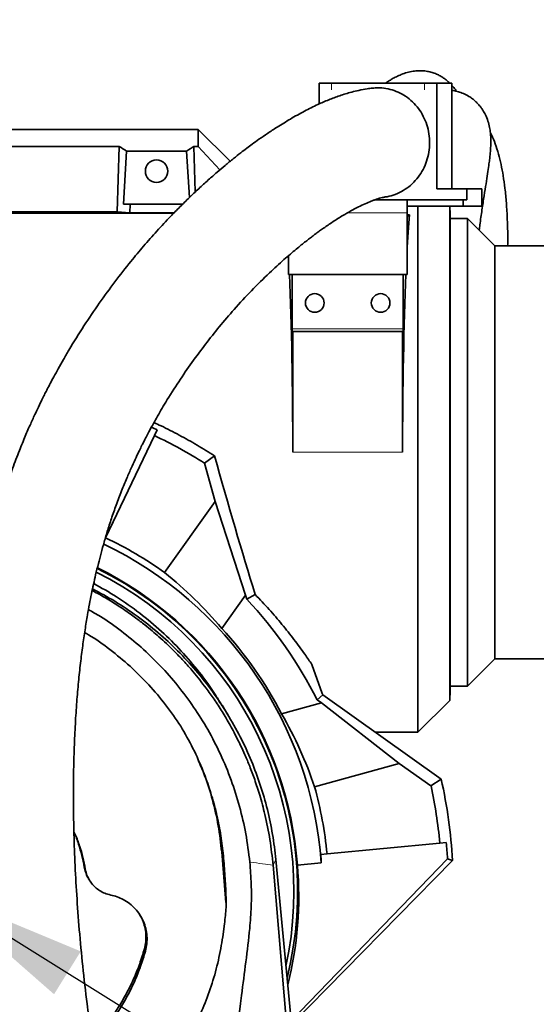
# Model space of a CAD drawing. Header units: millimetres. Extents: x 0 to 11920, y 0 to 8400.
# Tile 26 of 65: x 2502 to 2737, y 6774 to 7222. Entities that reach past the tile are written whole.
import ezdxf

# ---------------------------------------------------------------- set-up
doc = ezdxf.new("R2010")
doc.units = ezdxf.units.MM
doc.header["$LTSCALE"] = 20
doc.styles.add('SLDTEXTSTYLE0', font='TXT', dxfattribs={"width": 0.605})
doc.dimstyles.new('SLDDIMSTYLE0', dxfattribs={"dimtxt": 70, "dimasz": 70, "dimexe": 0, "dimexo": 0.0625, "dimgap": 17.5, "dimtad": 1, "dimdec": 1, "dimrnd": 1e-09, "dimzin": 12, "dimdsep": 46, "dimtxsty": 'SLDTEXTSTYLE0', "dimsah": 1, "dimcen": 0.09, "dimadec": 0, "dimazin": 3, "dimtfac": 1, "dimtofl": 0, "dimtmove": 0, "dimatfit": 3, "dimfxl": 1, "dimfrac": 2, "dimtolj": 1, "dimtzin": 12, "dimarcsym": 0})
doc.dimstyles.new('SLDDIMSTYLE1', dxfattribs={"dimtxt": 70, "dimasz": 70, "dimexe": 0, "dimexo": 0.0625, "dimgap": 17.5, "dimtad": 1, "dimdec": 0, "dimrnd": 1e-09, "dimzin": 12, "dimdsep": 46, "dimtxsty": 'SLDTEXTSTYLE0', "dimsah": 1, "dimcen": 0.09, "dimadec": 0, "dimazin": 3, "dimtfac": 1, "dimtofl": 0, "dimtmove": 0, "dimatfit": 3, "dimfxl": 1, "dimfrac": 2, "dimtolj": 1, "dimtzin": 12, "dimarcsym": 0})
doc.dimstyles.new('SLDDIMSTYLE2', dxfattribs={"dimtxt": 0.18, "dimasz": 70, "dimexe": 0, "dimexo": 0.0625, "dimgap": 0, "dimtad": 0, "dimtih": 1, "dimtoh": 1, "dimdec": 0, "dimrnd": 1e-09, "dimzin": 0, "dimdsep": 46, "dimtxsty": 'Standard', "dimsah": 1, "dimcen": 0.09, "dimadec": 0, "dimazin": 0, "dimtfac": 70, "dimtdec": 0, "dimtofl": 0, "dimtmove": 0, "dimatfit": 3, "dimfxl": 1, "dimfrac": 2, "dimtolj": 1, "dimtzin": 0, "dimarcsym": 0})

# ---------------------------------------------------------------- blocks, each defined once
blk = doc.blocks.new('_D')
at = {"color": 7, "linetype": 'Continuous', "lineweight": 0}
for p, q in [((2464.17, 6829.26), (2464.17, 7487.16)), ((4056.67, 7029.26), (4056.67, 7487.16)), ((2464.17, 7457.16), (4056.67, 7457.16))]:
    blk.add_line(p, q, dxfattribs=at)
at = {"color": 7, "linetype": 'Continuous', "lineweight": 18}
for points in [[(2464.17, 7457.16), (2534.17, 7447.16), (2534.17, 7467.16)], [(4056.67, 7457.16), (3986.67, 7467.16), (3986.67, 7447.16)]]:
    blk.add_solid(points, dxfattribs=at)
at = {"color": 7, "linetype": 'Continuous', "lineweight": 18, "insert": (3113.37, 7547.4), "char_height": 70, "attachment_point": 1, "style": 'SLDTEXTSTYLE0'}
blk.add_mtext('1592,5', dxfattribs=at)
blk = doc.blocks.new('_D_1')
at = {"color": 7, "linetype": 'Continuous', "lineweight": 0}
for p, q in [((2062.78, 6911.39), (2062.78, 7767.16)), ((4256.67, 7128.26), (4256.67, 7767.16)), ((2062.78, 7737.16), (4256.67, 7737.16))]:
    blk.add_line(p, q, dxfattribs=at)
at = {"color": 7, "linetype": 'Continuous', "lineweight": 18}
for centre, start, end in [((3160.21, 7790.88), 153.4349, 206.5651), ((3159.24, 7790.88), 333.4349, 26.5651)]:
    blk.add_arc(centre, 120.11, start, end, dxfattribs=at)
for points in [[(2062.78, 7737.16), (2132.78, 7727.16), (2132.78, 7747.16)], [(4256.67, 7737.16), (4186.67, 7747.16), (4186.67, 7727.16)]]:
    blk.add_solid(points, dxfattribs=at)
at = {"color": 7, "linetype": 'Continuous', "lineweight": 18, "insert": (3052.78, 7827.4), "char_height": 70, "attachment_point": 1, "style": 'SLDTEXTSTYLE0'}
blk.add_mtext('2194', dxfattribs=at)
blk = doc.blocks.new('_D_3')
at = {"color": 7, "linetype": 'Continuous', "lineweight": 0}
for p, q in [((2176.67, 7081.76), (2176.67, 7627.16)), ((4256.67, 7128.26), (4256.67, 7627.16)), ((4256.67, 7597.16), (2176.67, 7597.16))]:
    blk.add_line(p, q, dxfattribs=at)
at = {"color": 7, "linetype": 'Continuous', "lineweight": 18}
for points in [[(2176.67, 7597.16), (2246.67, 7587.16), (2246.67, 7607.16)], [(4256.67, 7597.16), (4186.67, 7607.16), (4186.67, 7587.16)]]:
    blk.add_solid(points, dxfattribs=at)
at = {"color": 7, "linetype": 'Continuous', "lineweight": 18, "insert": (3109.72, 7687.4), "char_height": 70, "attachment_point": 1, "style": 'SLDTEXTSTYLE0'}
blk.add_mtext('2080', dxfattribs=at)

msp = doc.modelspace()

# ---------------------------------------------------------------- linework, layer by layer
at = {"color": 7, "linetype": 'Continuous', "lineweight": 35}
for p, q in [((2638.19, 7193.26), (2638.19, 7183.85)), ((2638.19, 7193.26), (2643.83, 7193.26)), ((2686.11, 7193.26), (2643.83, 7193.26)), ((2686.11, 7193.26), (2691.75, 7193.26)), ((2691.75, 7145.26), (2691.75, 7193.26)), ((2691.75, 7193.26), (2698.59, 7193.26)), ((2698.59, 7145.26), (2698.59, 7193.26)), ((2333.64, 7172.26), (2583.17, 7172.26)), ((2583.17, 7164.55), (2583.17, 7172.26)), ((2597.66, 7157.76), (2583.17, 7172.26)), ((2391.16, 7164.55), (2547.17, 7164.55)), ((2546.27, 7134.7), (2547.17, 7164.55)), ((2550.52, 7162.37), (2549.06, 7138.26)), ((2550.52, 7162.37), (2577.82, 7162.37)), ((2577.82, 7162.37), (2579.09, 7141.26)), ((2581.78, 7143.81), (2581.16, 7164.55)), ((2581.16, 7164.55), (2583.17, 7164.55)), ((2592.98, 7153.87), (2583.17, 7164.55)), ((2705.38, 7145.26), (2691.75, 7145.26)), ((2705.38, 7145.26), (2712.22, 7145.26)), ((2705.38, 7145.26), (2705.38, 7140.26)), ((2712.22, 7145.26), (2712.22, 7137.26)), ((2549.06, 7138.26), (2552.15, 7138.26)), ((2552.03, 7134.35), (2552.15, 7138.26)), ((2576.18, 7138.26), (2552.15, 7138.26)), ((2678.17, 7140.26), (2663.66, 7140.26)), ((2678.17, 7140.26), (2678.17, 7134.26)), ((2678.17, 7140.26), (2703.67, 7140.26)), ((2703.67, 7140.26), (2703.67, 7137.26)), ((2703.67, 7140.26), (2705.38, 7140.26)), ((2345.67, 7134.08), (2571.93, 7134.08)), ((2546.27, 7134.7), (2392.06, 7134.7)), ((2552.03, 7134.35), (2546.27, 7134.7)), ((2572.19, 7134.35), (2552.03, 7134.35)), ((2678.17, 7137.26), (2703.67, 7137.26)), ((2678.17, 7106.26), (2678.17, 7134.26)), ((2679.31, 7133.4), (2678.17, 7133.4)), ((2679.31, 7133.4), (2678.17, 7132.26)), ((2683.17, 6897.76), (2683.17, 7137.26)), ((2697.61, 6912.2), (2697.61, 7137.26)), ((2697.85, 7133.73), (2697.67, 7137.26)), ((2697.85, 7133.73), (2697.85, 6916.78)), ((2703.67, 7137.26), (2712.22, 7137.26)), ((2705.67, 7131.76), (2697.85, 7131.76)), ((2718.17, 7119.26), (2705.67, 7131.76)), ((2705.67, 7131.76), (2705.67, 6918.76)), ((2961.82, 7119.26), (2718.17, 7119.26)), ((2718.17, 6931.26), (2718.17, 7119.26)), ((2624.17, 7114.74), (2624.17, 7106.26)), ((2624.17, 7106.26), (2678.17, 7106.26)), ((2625.88, 7081.46), (2625.88, 7106.26)), ((2676.45, 7106.26), (2676.45, 7081.46)), ((2626.17, 7080.26), (2625.94, 7080.26)), ((2626.17, 7080.26), (2626.17, 7025.26)), ((2676.17, 7080.26), (2626.17, 7080.26)), ((2676.17, 7025.26), (2676.17, 7080.26)), ((2676.39, 7080.26), (2676.17, 7080.26)), ((2563.18, 7032.85), (2564.42, 7035.45)), ((2563.18, 7032.85), (2540.97, 6986.29)), ((2590.56, 7023.69), (2586.03, 7020.32)), ((2586.03, 7020.32), (2590.86, 7002.88)), ((2590.86, 7002.88), (2567.77, 6970.5)), ((2590.86, 7002.88), (2604.65, 6960.22)), ((2540.97, 6986.29), (2540.72, 6985.75)), ((2534.86, 6962.29), (2535.5, 6961.97)), ((2593.83, 6945.04), (2604.65, 6960.22)), ((2605.18, 6958.33), (2604.65, 6960.22)), ((2609.04, 6960.5), (2605.18, 6958.33)), ((2634.9, 6928.63), (2639.52, 6915.44)), ((2705.67, 6918.76), (2718.17, 6931.26)), ((2718.17, 6931.26), (2961.82, 6931.26)), ((2697.85, 6918.76), (2705.67, 6918.76)), ((2639.85, 6914.8), (2637.27, 6912.58)), ((2639.85, 6914.8), (2693.73, 6876.36)), ((2697.61, 6912.2), (2697.85, 6916.78)), ((2596.65, 6905.69), (2593.99, 6910.07)), ((2639.25, 6911.17), (2621.07, 6906.13)), ((2639.25, 6911.17), (2637.27, 6912.58)), ((2639.25, 6911.17), (2674.62, 6883.62)), ((2683.17, 6897.76), (2697.61, 6912.2)), ((2663.74, 6897.76), (2683.17, 6897.76)), ((2664.32, 6897.35), (2664.62, 6897.76)), ((2636.09, 6872.93), (2674.62, 6883.62)), ((2674.62, 6883.62), (2689.09, 6873.3)), ((2617.16, 6880.47), (2616.95, 6880.34)), ((2693.73, 6876.36), (2689.09, 6873.3)), ((2641.75, 6842.36), (2693.11, 6847.3)), ((2693.11, 6847.3), (2695.98, 6847.58)), ((2595.75, 6820.29), (2593.8, 6843.25)), ((2638.89, 6842.08), (2641.75, 6842.36)), ((2618.48, 6839.82), (2657.9, 6422.26)), ((2625.42, 6766.34), (2696.67, 6840.19)), ((2625.57, 6764.7), (2698.93, 6839.35)), ((2628.25, 6837.31), (2639.15, 6838.36)), ((2696.67, 6840.19), (2698.93, 6839.35)), ((2637.12, 6602.14), (2617.19, 6837.2)), ((2533.24, 6831.02), (2533.65, 6830.35)), ((2594.26, 6804.61), (2595.1, 6810.6))]:
    msp.add_line(p, q, dxfattribs=at)
at = {"color": 8, "linetype": 'Continuous', "lineweight": 18}
for p, q in [((2643.83, 7193.26), (2643.83, 7190.26)), ((2686.11, 7190.26), (2686.11, 7193.26)), ((2678.17, 7134.26), (2651.04, 7134.26)), ((2625.88, 7081.46), (2676.45, 7081.46)), ((2626.17, 7025.26), (2676.17, 7025.26)), ((2594.51, 6841.93), (2593.8, 6843.25)), ((2617.19, 6837.2), (2618.48, 6839.82)), ((2531.72, 6835.54), (2531.25, 6836.38)), ((2559.08, 6798.11), (2558.62, 6799.15))]:
    msp.add_line(p, q, dxfattribs=at)
at = {"color": 7, "linetype": 'Continuous', "lineweight": 35}
for centre, radius in [((2564.17, 7153.26), 5.1), ((2636.17, 7093.26), 4.25), ((2666.17, 7093.26), 4.25)]:
    msp.add_circle(centre, radius, dxfattribs=at)
for radius, start, end in [(230, 58.0057, 64.5), (178.41, 54.5, 64.5), (175.48, 4.2813, 64.367), (164.21, 346.1123, 63.6069), (164.52, 4.2002, 63.629), (162.5, 347.9171, 63.4777), (193.89, 26.7685, 43.3401), (176.52, 27.2673, 42.7327), (197.19, 27.0062, 27.2174), (230, 5.5, 12.0575), (235.19, 3.4353, 12.5507), (178.41, 5.5, 15.5)]:
    msp.add_arc((2464.17, 6825.26), radius, start, end, dxfattribs=at)
for centre, major_axis, ratio, start_param, end_param in [((2511.62, 7025.26), (13.29, 146.8), 0.574205, 5.966268, 6.009786), ((2616.71, 7025.26), (-13.29, 146.8), 0.574205, 0.2734, 0.316917), ((2682.85, 7025.26), (0, 127.5), 0.052408, 0.558264, 0.776361), ((2619.48, 7025.26), (0, 127.5), 0.052408, 4.712389, 5.400778), ((2682.85, 7025.26), (0, 127.5), 0.052408, 0.882407, 1.570796), ((2625.94, 7081.46), (0, 1.2), 0.052408, 1.570796, 3.141593), ((2676.39, 7081.46), (0, 1.2), 0.052408, 3.141593, 4.712389), ((2461.21, 6826.66), (210.24, -100.28), 0.999901, 1.556753, 1.56917), ((2597.06, 7025.26), (-35.45, 127.49), 0.050492, 1.569053, 2.089497), ((2456.53, 6830.7), (145.65, -103.89), 0.998626, 1.31436, 1.518365), ((2466.67, 6816.22), (-47.81, 172.4), 0.998626, 4.764821, 4.968825), ((2464.48, 6822), (-22.33, 231.86), 0.999901, 4.694585, 4.726432), ((2463.93, 6827.71), (-16.83, 174.75), 0.999901, 4.677081, 4.698346), ((2464.39, 6822.96), (-15.77, 163.75), 0.999901, 4.369128, 4.703745)]:
    msp.add_ellipse(centre, major_axis=major_axis, ratio=ratio, start_param=start_param, end_param=end_param, dxfattribs=at)
for points, knots in [([(2697.68, 7193.26), (2697.34, 7193.6), (2696.58, 7194.36), (2695.21, 7195.42), (2693.67, 7196.43), (2691.97, 7197.32), (2690.06, 7198.09), (2687.96, 7198.66), (2685.68, 7198.99), (2683.37, 7199.04), (2680.88, 7198.81), (2678.24, 7198.24), (2675.67, 7197.36), (2673.4, 7196.34), (2671.47, 7195.3), (2669.81, 7194.3), (2668.78, 7193.58), (2668.31, 7193.26)], [0, 0, 0, 0, 0.044769, 0.100254, 0.154103, 0.207586, 0.269201, 0.334858, 0.404772, 0.480619, 0.564935, 0.657265, 0.744318, 0.819153, 0.883925, 0.948152, 1, 1, 1, 1]), ([(2700.68, 7189.64), (2700.52, 7189.9), (2699.89, 7190.88), (2699.14, 7191.7), (2698.59, 7192.31)], [0, 0, 0, 0, 0.259919, 1, 1, 1, 1]), ([(2662.52, 7191.06), (2661.7, 7190.97), (2659.6, 7190.75), (2656.4, 7190.12), (2653.1, 7189.33), (2650.21, 7188.5), (2646.69, 7187.35), (2642.48, 7185.76), (2637.18, 7183.45), (2631.35, 7180.56), (2625.17, 7177.12), (2619.56, 7173.69), (2614.8, 7170.56), (2611.04, 7167.96), (2607.89, 7165.7), (2605.13, 7163.64), (2602.31, 7161.49), (2599.01, 7158.89), (2595.42, 7155.95), (2591.58, 7152.7), (2587.58, 7149.19), (2583.34, 7145.32), (2579.03, 7141.22), (2574.78, 7137.03), (2569.87, 7132), (2564.36, 7126.08), (2558.31, 7119.23), (2551.93, 7111.59), (2545.2, 7103.01), (2538.07, 7093.25), (2531.08, 7082.91), (2525.66, 7074.2), (2521.78, 7067.58), (2519.49, 7063.52), (2517.49, 7059.87), (2515.83, 7056.75), (2514.49, 7054.18), (2513.35, 7051.94), (2512.16, 7049.56), (2510.7, 7046.57), (2508.88, 7042.73), (2506.73, 7038.02), (2504.29, 7032.4), (2501.53, 7025.64), (2498.68, 7018.14), (2495.99, 7010.36), (2493.66, 7003.04), (2491.67, 6996.24), (2489.99, 6990), (2488.58, 6984.42), (2487.42, 6979.5), (2486.44, 6975.06), (2485.53, 6970.72), (2484.64, 6966.2), (2483.6, 6960.6), (2482.45, 6953.81), (2481.24, 6945.69), (2480.09, 6936.9), (2479.05, 6927.43), (2478.12, 6917.22), (2477.35, 6906.19), (2476.76, 6894.24), (2476.4, 6881.36), (2476.32, 6867.59), (2476.55, 6852.95), (2477.13, 6837.52), (2478.05, 6821.31), (2479.32, 6804.37), (2480.96, 6786.74), (2482.48, 6772.34), (2483.55, 6763.82), (2483.86, 6761.37)], [0, 0, 0, 0, 0.007112, 0.018275, 0.027849, 0.036271, 0.044532, 0.060325, 0.076279, 0.096605, 0.118145, 0.138779, 0.153581, 0.166906, 0.177651, 0.186095, 0.195635, 0.20712, 0.220579, 0.233289, 0.24739, 0.262702, 0.277993, 0.293014, 0.307749, 0.33029, 0.352036, 0.372949, 0.399646, 0.42601, 0.452526, 0.479104, 0.489171, 0.498614, 0.506728, 0.513539, 0.519066, 0.523329, 0.527895, 0.534136, 0.542025, 0.551527, 0.562602, 0.575197, 0.590338, 0.604362, 0.617152, 0.628766, 0.639252, 0.648647, 0.656534, 0.663498, 0.670299, 0.677563, 0.685286, 0.697053, 0.70976, 0.723422, 0.738056, 0.753685, 0.770578, 0.788914, 0.808703, 0.829954, 0.852669, 0.876859, 0.902536, 0.929679, 0.958219, 0.988031, 1, 1, 1, 1]), ([(2671.47, 7190.26), (2670.2, 7190.56), (2667.63, 7191.18), (2664.57, 7191.41), (2662.89, 7191.07), (2662.53, 7191)], [0, 0, 0, 0, 0.432457, 0.877451, 1, 1, 1, 1]), ([(2668.05, 7141.55), (2668.39, 7141.58), (2670.03, 7141.71), (2672.91, 7142.65), (2676.52, 7144.35), (2679.82, 7146.74), (2682.68, 7149.66), (2685.06, 7153.07), (2686.85, 7156.83), (2688.03, 7160.89), (2688.54, 7165.06), (2688.39, 7169.3), (2687.59, 7173.42), (2686.12, 7177.37), (2684.08, 7180.97), (2681.47, 7184.19), (2678.46, 7186.83), (2675.1, 7188.94), (2672.69, 7189.81), (2671.47, 7190.26)], [0, 0, 0, 0, 0.015908, 0.076869, 0.139598, 0.200553, 0.263278, 0.324206, 0.386902, 0.447785, 0.510435, 0.571286, 0.633901, 0.69476, 0.757382, 0.81829, 0.880961, 0.939694, 1, 1, 1, 1]), ([(2711.07, 7126.36), (2711.16, 7127.17), (2711.51, 7130.33), (2712.28, 7135.69), (2713.25, 7141.98), (2714.13, 7147.5), (2714.84, 7152.03), (2715.36, 7155.54), (2715.74, 7158.37), (2715.99, 7160.62), (2716.18, 7162.92), (2716.32, 7165.51), (2716.32, 7168.1), (2716.13, 7170.76), (2715.78, 7173.2), (2715.07, 7176.11), (2713.95, 7178.88), (2712.93, 7180.71), (2712.02, 7182.06), (2711.28, 7183.02), (2710.63, 7183.77), (2709.91, 7184.53), (2709.05, 7185.35), (2707.85, 7186.33), (2706.17, 7187.49), (2703.84, 7188.69), (2701.46, 7189.5), (2699.81, 7189.9), (2698.85, 7190.02), (2698.59, 7190.05)], [0, 0, 0, 0, 0.02324, 0.09052, 0.157895, 0.219306, 0.275926, 0.328681, 0.366121, 0.398408, 0.430214, 0.46986, 0.516786, 0.556573, 0.599008, 0.644012, 0.68918, 0.727579, 0.750483, 0.769511, 0.784386, 0.795516, 0.81267, 0.834423, 0.861061, 0.899558, 0.941081, 0.984218, 1, 1, 1, 1]), ([(2723.99, 7119.26), (2724, 7120.4), (2724.06, 7124.49), (2723.88, 7131.05), (2723.46, 7138.67), (2722.81, 7145.35), (2722, 7151.17), (2721.01, 7156.37), (2719.82, 7161.2), (2718.37, 7165.71), (2717.09, 7168.94), (2716.26, 7170.61), (2716.06, 7171.02)], [0, 0, 0, 0, 0.053099, 0.189054, 0.316887, 0.434553, 0.542823, 0.644036, 0.748467, 0.857967, 0.965968, 1, 1, 1, 1]), ([(2533.3, 6768.35), (2533.04, 6770.27), (2532.03, 6777.81), (2530.56, 6790.99), (2528.97, 6807.55), (2527.78, 6823.45), (2526.96, 6838.59), (2526.48, 6852.9), (2526.29, 6866.33), (2526.35, 6878.88), (2526.65, 6890.55), (2527.14, 6901.35), (2527.79, 6911.32), (2528.58, 6920.52), (2529.49, 6929.05), (2530.49, 6936.97), (2531.56, 6944.3), (2532.61, 6950.64), (2533.6, 6956.08), (2534.51, 6960.7), (2535.45, 6965.13), (2536.48, 6969.73), (2537.63, 6974.47), (2538.92, 6979.44), (2540.34, 6984.56), (2541.99, 6990.08), (2543.91, 6995.98), (2546.09, 7002.19), (2548.44, 7008.3), (2550.77, 7013.92), (2552.88, 7018.73), (2554.71, 7022.7), (2556.22, 7025.85), (2557.4, 7028.24), (2558.42, 7030.26), (2559.48, 7032.31), (2560.77, 7034.77), (2562.33, 7037.66), (2564.15, 7040.94), (2566.18, 7044.46), (2569.54, 7050.11), (2574.23, 7057.51), (2580.27, 7066.29), (2586.44, 7074.61), (2592.84, 7082.64), (2599.83, 7090.8), (2607.46, 7099.04), (2613.95, 7105.46), (2618.87, 7110.06), (2622.04, 7112.91), (2624.98, 7115.47), (2627.61, 7117.68), (2629.94, 7119.59), (2631.98, 7121.21), (2633.77, 7122.6), (2635.34, 7123.8), (2636.85, 7124.93), (2638.45, 7126.09), (2640.28, 7127.39), (2642.31, 7128.79), (2644.47, 7130.24), (2646.71, 7131.68), (2649.44, 7133.36), (2652.6, 7135.18), (2656.01, 7136.98), (2659.12, 7138.46), (2661.52, 7139.47), (2663.28, 7140.13), (2664.54, 7140.57), (2665.78, 7140.95), (2666.93, 7141.26), (2667.67, 7141.42), (2667.97, 7141.46), (2668.06, 7141.48)], [0, 0, 0, 0, 0.010396, 0.040925, 0.0701, 0.097812, 0.123982, 0.148553, 0.171491, 0.192804, 0.212535, 0.230742, 0.247483, 0.262894, 0.277303, 0.29077, 0.303322, 0.314978, 0.32367, 0.331805, 0.339388, 0.347374, 0.356661, 0.365417, 0.375124, 0.385816, 0.397547, 0.41039, 0.424115, 0.436697, 0.447691, 0.457003, 0.464607, 0.470356, 0.474553, 0.479558, 0.485835, 0.493267, 0.501987, 0.51181, 0.521779, 0.548936, 0.576122, 0.603203, 0.63106, 0.660584, 0.69487, 0.730865, 0.745418, 0.759562, 0.772506, 0.784249, 0.794442, 0.803536, 0.811543, 0.818476, 0.824683, 0.832074, 0.840377, 0.849939, 0.860246, 0.870926, 0.881952, 0.900111, 0.91793, 0.934786, 0.950744, 0.95905, 0.967367, 0.975667, 0.984669, 0.995558, 1, 1, 1, 1]), ([(2590.56, 7023.69), (2587.93, 7025.32), (2582.67, 7028.59), (2574.53, 7033.09), (2567.95, 7036.5), (2564.04, 7038.28), (2562.95, 7038.77)], [0, 0, 0, 0, 0.294844, 0.589694, 0.886594, 1, 1, 1, 1]), ([(2535.02, 6963.08), (2538.43, 6961.24), (2545.41, 6957.48), (2555.36, 6950.76), (2564.93, 6943.24), (2573.88, 6934.97), (2582.15, 6926.02), (2589.69, 6916.45), (2596.45, 6906.32), (2602.41, 6895.69), (2607.43, 6884.82), (2611.53, 6873.77), (2614.72, 6862.64), (2617.13, 6851.32), (2618.03, 6843.65), (2618.47, 6839.82)], [0, 0, 0, 0, 0.0746, 0.152861, 0.231151, 0.30947, 0.387821, 0.466204, 0.544618, 0.623059, 0.701524, 0.77612, 0.850734, 0.925363, 1, 1, 1, 1]), ([(2535.55, 6965.52), (2539.04, 6963.56), (2546.29, 6959.47), (2556.59, 6952.13), (2566.44, 6943.89), (2575.51, 6934.89), (2583.76, 6925.12), (2589.92, 6916.8), (2592.99, 6911.52), (2593.88, 6910)], [0, 0, 0, 0, 0.147521, 0.306085, 0.464649, 0.620004, 0.775362, 0.935162, 1, 1, 1, 1]), ([(2571.92, 6934.98), (2570.83, 6936.05), (2568.66, 6938.19), (2565.41, 6941.16), (2562.15, 6943.98), (2558.62, 6946.87), (2555.27, 6949.43), (2552.01, 6951.8), (2548.9, 6953.95), (2545.65, 6956.07), (2542.35, 6958.11), (2539.09, 6960.02), (2536.74, 6961.29), (2535.5, 6961.97)], [0, 0, 0, 0, 0.100719, 0.20117, 0.290385, 0.38513, 0.501885, 0.568022, 0.651023, 0.751005, 0.823918, 0.906882, 1, 1, 1, 1]), ([(2609.04, 6960.5), (2611.2, 6958.24), (2615.5, 6953.71), (2621.39, 6946.82), (2626.81, 6939.97), (2631.32, 6933.85), (2633.84, 6930.17), (2634.9, 6928.63)], [0, 0, 0, 0, 0.208114, 0.4162126, 0.6300982, 0.8439732, 1, 1, 1, 1]), ([(2533.16, 6953.61), (2534.98, 6952.58), (2540.19, 6949.63), (2548.23, 6943.91), (2557.37, 6936.46), (2565.96, 6928.14), (2573.95, 6919.03), (2581.17, 6909.32), (2587.69, 6898.91), (2593.4, 6887.81), (2598.25, 6876.06), (2602.09, 6863.96), (2605.02, 6851.46), (2606.07, 6842.93), (2606.61, 6838.58)], [0, 0, 0, 0, 0.043748, 0.125475, 0.206938, 0.292057, 0.377451, 0.462857, 0.547991, 0.637623, 0.727557, 0.817497, 0.907138, 1, 1, 1, 1]), ([(2575.17, 6900.58), (2572.94, 6903.85), (2568.46, 6910.4), (2560.69, 6919.47), (2552.23, 6927.92), (2543.02, 6935.5), (2536.04, 6940.57), (2532, 6942.84), (2531.42, 6943.16)], [0, 0, 0, 0, 0.193644, 0.38799, 0.5823, 0.775894, 0.967681, 1, 1, 1, 1]), ([(2580.76, 6925.36), (2579.34, 6927), (2576.49, 6930.3), (2573.45, 6933.42), (2571.92, 6934.98)], [0, 0, 0, 0, 0.4995308, 1, 1, 1, 1]), ([(2590.32, 6912.78), (2589.14, 6914.47), (2586.13, 6918.79), (2582.79, 6922.87), (2580.76, 6925.36)], [0, 0, 0, 0, 0.391227, 1, 1, 1, 1]), ([(2590.32, 6912.78), (2590.94, 6911.87), (2592.19, 6910.02), (2594.03, 6907.13), (2595.87, 6904.1), (2597.68, 6900.95), (2599.4, 6897.8), (2600.98, 6894.72), (2602.66, 6891.3), (2604.54, 6887.19), (2606.69, 6882.03), (2608.98, 6875.95), (2610.37, 6871.53), (2611.11, 6869.17)], [0, 0, 0, 0, 0.067816, 0.138317, 0.211505, 0.287379, 0.362614, 0.433927, 0.501315, 0.597969, 0.713306, 0.84732, 1, 1, 1, 1]), ([(2595.7, 6825.45), (2595.52, 6828.51), (2595.16, 6834.63), (2594.44, 6843.8), (2593.18, 6852.98), (2591.21, 6862.1), (2588.65, 6871.15), (2585.24, 6880.65), (2580.89, 6890.56), (2577.08, 6897.23), (2575.17, 6900.58)], [0, 0, 0, 0, 0.116707, 0.233402, 0.349952, 0.469244, 0.588663, 0.707955, 0.853503, 1, 1, 1, 1]), ([(2583.07, 6885.17), (2584.09, 6882.84), (2586.67, 6876.93), (2589.76, 6866.91), (2592.47, 6855.26), (2593.35, 6847.25), (2593.8, 6843.25)], [0, 0, 0, 0, 0.175763, 0.444654, 0.722327, 1, 1, 1, 1]), ([(2613.46, 6860.39), (2613.1, 6861.86), (2612.38, 6864.81), (2611.53, 6867.71), (2611.11, 6869.17)], [0, 0, 0, 0, 0.499988, 1, 1, 1, 1]), ([(2613.46, 6860.39), (2614.3, 6856.56), (2615.97, 6848.9), (2616.78, 6841.1), (2617.19, 6837.2)], [0, 0, 0, 0, 0.500093, 1, 1, 1, 1]), ([(2531.72, 6835.54), (2531.38, 6837.31), (2530.72, 6840.85), (2529.15, 6846.07), (2527.76, 6849.97), (2526.75, 6852.06), (2526.54, 6852.49)], [0, 0, 0, 0, 0.303793, 0.607587, 0.919287, 1, 1, 1, 1]), ([(2531.25, 6836.38), (2530.92, 6838.15), (2530.25, 6841.69), (2528.67, 6846.91), (2527.43, 6850.45), (2526.59, 6852.21), (2526.54, 6852.3)], [0, 0, 0, 0, 0.324563, 0.649127, 0.982265, 1, 1, 1, 1]), ([(2606.61, 6838.58), (2606.87, 6835.25), (2607.39, 6828.57), (2607.35, 6818.5), (2606.51, 6806.7), (2604.79, 6793.21), (2600.96, 6763.19), (2595.27, 6715.96), (2590.08, 6673.84), (2587.33, 6651.57)], [0, 0, 0, 0, 0.053465, 0.106986, 0.160451, 0.242046, 0.323649, 0.64262, 1, 1, 1, 1]), ([(2533.28, 6831.04), (2533.16, 6831.2), (2532.56, 6832.07), (2531.82, 6833.86), (2531.44, 6835.54), (2531.25, 6836.38)], [0, 0, 0, 0, 0.104442, 0.550483, 1, 1, 1, 1]), ([(2543.27, 6823.66), (2542.37, 6823.89), (2540.59, 6824.34), (2538.23, 6825.59), (2536.2, 6827.15), (2534.53, 6828.95), (2533.2, 6831.01), (2532.21, 6833.23), (2531.88, 6834.78), (2531.72, 6835.54)], [0, 0, 0, 0, 0.1562573, 0.3125123, 0.4514328, 0.5903493, 0.7293604, 0.8683695, 1, 1, 1, 1]), ([(2595.1, 6810.6), (2595.39, 6813.06), (2595.96, 6818), (2595.78, 6822.96), (2595.7, 6825.45)], [0, 0, 0, 0, 0.497583, 1, 1, 1, 1]), ([(2559.08, 6798.11), (2559.33, 6799.23), (2559.83, 6801.48), (2559.87, 6804.96), (2559.34, 6808.38), (2558.25, 6811.67), (2556.62, 6814.73), (2554.51, 6817.47), (2551.95, 6819.82), (2549.16, 6821.63), (2546.24, 6822.94), (2544.26, 6823.42), (2543.27, 6823.66)], [0, 0, 0, 0, 0.102352, 0.204705, 0.307098, 0.40949, 0.51183, 0.614169, 0.716573, 0.818978, 0.909489, 1, 1, 1, 1]), ([(2558.62, 6799.15), (2558.87, 6800.23), (2559.36, 6802.43), (2559.39, 6805.81), (2558.88, 6809.16), (2557.91, 6812.22), (2556.88, 6814.02), (2556.41, 6814.84)], [0, 0, 0, 0, 0.203918, 0.413748, 0.617735, 0.827641, 1, 1, 1, 1]), ([(2490.61, 6695.53), (2494.09, 6696.29), (2501.06, 6697.82), (2511.22, 6701.2), (2521.1, 6705.32), (2530.58, 6710.25), (2539.59, 6715.95), (2548.11, 6722.36), (2556.07, 6729.43), (2563.43, 6737.13), (2570.12, 6745.43), (2576.12, 6754.26), (2581.38, 6763.53), (2585.89, 6773.27), (2589.57, 6783.42), (2592.48, 6793.9), (2593.67, 6801.04), (2594.26, 6804.61)], [0, 0, 0, 0, 0.0659132, 0.1320634, 0.198215, 0.26413, 0.3300172, 0.3961359, 0.4622592, 0.5281527, 0.5946581, 0.6613911, 0.7281298, 0.794643, 0.8630543, 0.9315853, 1, 1, 1, 1]), ([(2534, 6756.51), (2536.44, 6759.15), (2541.35, 6764.46), (2546.8, 6772.33), (2550.92, 6779.5), (2553.96, 6785.8), (2556.59, 6792.35), (2557.94, 6796.88), (2558.62, 6799.15)], [0, 0, 0, 0, 0.2165821, 0.4358399, 0.5750751, 0.7150123, 0.8571328, 1, 1, 1, 1]), ([(2534.34, 6755.26), (2536.78, 6757.9), (2541.69, 6763.21), (2547.15, 6771.09), (2551.31, 6778.29), (2554.37, 6784.64), (2557.03, 6791.25), (2558.4, 6795.82), (2559.08, 6798.11)], [0, 0, 0, 0, 0.215529, 0.433695, 0.573446, 0.713906, 0.856576, 1, 1, 1, 1])]:
    msp.add_open_spline(points, degree=3, knots=knots, dxfattribs=at)
at = {"color": 8, "linetype": 'Continuous', "lineweight": 18}
msp.add_open_spline([(2606.61, 6838.58), (2608.61, 6838.36), (2612.5, 6837.94), (2615.66, 6837.44), (2617.19, 6837.2)], degree=3, knots=[0, 0, 0, 0, 0.516086, 1, 1, 1, 1], dxfattribs=at)

# ---------------------------------------------------------------- dimensions: what is measured, and where the dimension line sits
at = {"color": 7, "linetype": 'Continuous', "lineweight": 18}
dim = msp.add_linear_dim(base=(4256.67, 7737.16), p1=(2062.78, 6907.39), p2=(4256.67, 7124.26), text='(<>)', dimstyle='SLDDIMSTYLE1', dxfattribs=at)
dim.commit()
dim.dimension.update_dxf_attribs({"geometry": '_D_1', "text_midpoint": (3159.72, 7737.16), "dimtype": 160})
for base, p1, p2, picture, middle in [((2176.67, 7597.16), (4256.67, 7124.26), (2176.67, 7077.76), '_D_3', (3216.67, 7597.16)), ((4056.67, 7457.16), (2464.17, 6825.26), (4056.67, 7025.26), '_D', (3260.42, 7457.16))]:
    dim = msp.add_linear_dim(base=base, p1=p1, p2=p2, dimstyle='SLDDIMSTYLE0', dxfattribs=at)
    dim.commit()
    dim.dimension.update_dxf_attribs({"geometry": picture, "text_midpoint": middle, "dimtype": 160})

# ---------------------------------------------------------------- leaders
at = {"color": 7, "linetype": 'Continuous', "lineweight": 0}
msp.add_leader([(2464.17, 6825.26), (2821.11, 6602.78)], dimstyle='SLDDIMSTYLE2', dxfattribs=at)

doc.saveas('drawing.dxf')
